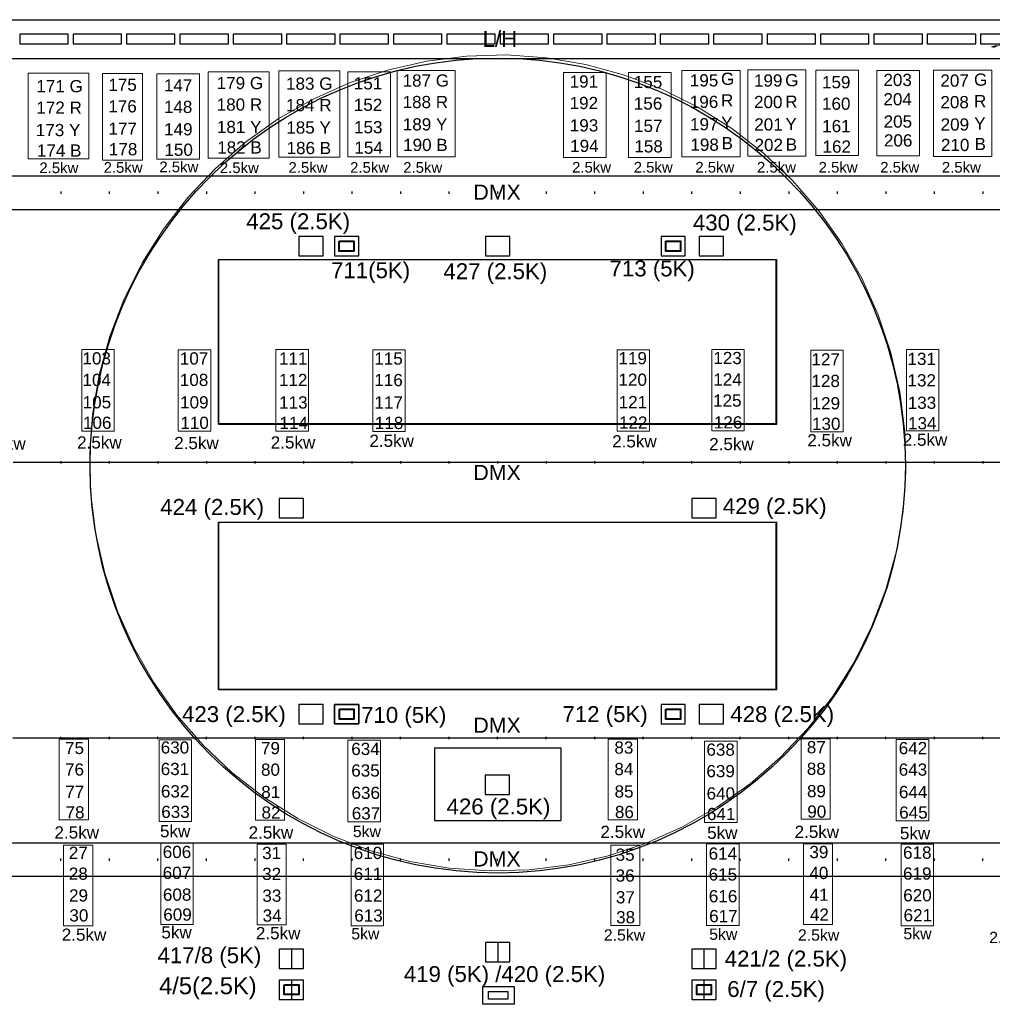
# Model space of a CAD drawing. Header units: millimetres. Extents: x -35700 to 37500, y -75689 to 43832.
# Tile 10 of 16: x -9854 to 10188, y -1509 to 18787. Entities that reach past the tile are written whole.
import ezdxf

# ---------------------------------------------------------------- set-up
doc = ezdxf.new("R2010")
doc.units = ezdxf.units.MM
doc.header["$LTSCALE"] = 250
doc.header["$PDMODE"] = 1
doc.header["$PDSIZE"] = -2
doc.linetypes.add('CENTER', pattern=[17, 15, -1, 0.00127, -0.99873])
for name, color, linetype, lineweight in [('BALCONY-1', 7, 'Continuous', 25), ('CI_SHEET', 7, 'Continuous', 25), ('CIR-N FLOOR', 7, 'Continuous', 25), ('DMX BOX', 7, 'Continuous', 25), ('None', 7, 'Continuous', 5), ('승강무대-LINE', 7, 'Continuous', 25), ('채널', 7, 'Continuous', 25)]:
    doc.layers.add(name, color=color, linetype=linetype, lineweight=lineweight)
for name, color, linetype, lineweight, true_color in [('LOWER-HORILINE', 3, 'Continuous', 25, 0x00ff00), ('NonPlot-Loci', 3, 'Continuous', 25, 0x00ff00), ('조명기구', 1, 'Continuous', 25, 0xff0000), ('회전무대-LINE', 4, 'Continuous', 25, 0x00ffff)]:
    doc.layers.add(name, color=color, linetype=linetype, lineweight=lineweight, true_color=true_color)
doc.styles.add('Arial', font='Arial')
doc.styles.add('Arial (bold)', font='Arial')

# ---------------------------------------------------------------- blocks, each defined once
blk = doc.blocks.new('A$C6D3820A8')
at = {"layer": 'CI_SHEET', "color": 7, "char_height": 252.1, "attachment_point": 1, "line_spacing_factor": 0.25, "style": 'Arial'}
for s, insert in [('27', (183, 1656)), ('28', (183, 1225)), ('29', (187, 776)), ('30', (194, 365))]:
    blk.add_mtext(s, dxfattribs=dict(at, insert=insert))
blk = doc.blocks.new('A$C76592A76')
at = {"layer": 'CI_SHEET', "color": 7, "char_height": 252.1, "attachment_point": 1, "line_spacing_factor": 0.25, "style": 'Arial'}
for s, insert in [('606', (95, 1671)), ('607', (95, 1240)), ('608', (99, 791)), ('609', (106, 380))]:
    blk.add_mtext(s, dxfattribs=dict(at, insert=insert))
blk = doc.blocks.new('A$C510B156E')
at = {"layer": 'CI_SHEET', "color": 7, "char_height": 252.1, "attachment_point": 1, "line_spacing_factor": 0.25, "style": 'Arial'}
for s, insert in [('31', (188, 1655)), ('32', (188, 1225)), ('33', (192, 776)), ('34', (198, 365))]:
    blk.add_mtext(s, dxfattribs=dict(at, insert=insert))
blk = doc.blocks.new('A$C520711E3')
at = {"layer": 'CI_SHEET', "color": 7, "char_height": 252.1, "attachment_point": 1, "line_spacing_factor": 0.25, "style": 'Arial'}
for s, insert in [('610', (93, 1650)), ('611', (93, 1219)), ('612', (97, 771)), ('613', (104, 360))]:
    blk.add_mtext(s, dxfattribs=dict(at, insert=insert))
blk = doc.blocks.new('A$C4DE35F98')
at = {"layer": 'CI_SHEET', "color": 7, "char_height": 252.1, "attachment_point": 1, "line_spacing_factor": 0.25, "style": 'Arial'}
for s, insert in [('35', (187, 1629)), ('36', (187, 1198)), ('37', (191, 750)), ('38', (197, 339))]:
    blk.add_mtext(s, dxfattribs=dict(at, insert=insert))
blk = doc.blocks.new('A$C46742D69')
at = {"layer": 'CI_SHEET', "color": 7, "char_height": 252.1, "attachment_point": 1, "line_spacing_factor": 0.25, "style": 'Arial'}
for s, insert in [('614', (106, 1650)), ('615', (106, 1219)), ('616', (110, 770)), ('617', (117, 360))]:
    blk.add_mtext(s, dxfattribs=dict(at, insert=insert))
blk = doc.blocks.new('A$C314B3251')
at = {"layer": 'CI_SHEET', "color": 7, "char_height": 252.1, "attachment_point": 1, "line_spacing_factor": 0.25, "style": 'Arial'}
for s, insert in [('39', (181, 1681)), ('40', (181, 1250)), ('41', (185, 801)), ('42', (192, 391))]:
    blk.add_mtext(s, dxfattribs=dict(at, insert=insert))
blk = doc.blocks.new('A$C24685D1A')
at = {"layer": 'CI_SHEET', "color": 7, "char_height": 252.1, "attachment_point": 1, "line_spacing_factor": 0.25, "style": 'Arial'}
for s, insert in [('618', (107, 1669)), ('619', (107, 1238)), ('620', (111, 790)), ('621', (118, 379))]:
    blk.add_mtext(s, dxfattribs=dict(at, insert=insert))
blk = doc.blocks.new('cha')
at = {"layer": 'BALCONY-1', "color": 7, "flags": 128}
blk.add_lwpolyline([(335383, 81637), (335883, 81637), (335883, 81237), (335383, 81237)], close=True, dxfattribs=at)
blk = doc.blocks.new('Soft Goods (2D)-7')
at = {"layer": 'None', "color": 12, "linetype": 'Continuous', "lineweight": 13, "true_color": 0xdd0000, "transparency": 33554687}
for points, knots in [([(-5240, 0), (-5320, 9), (-5280, 12), (-5240, 15), (-5200, 18), (-5160, 21), (-5240, 30)], [0, 0, 0, 0.333429, 0.333429, 0.666762, 0.666762, 1, 1, 1]), ([(0, 0), (-158, -80), (-257, 2), (-394, 66), (-459, 33), (-524, 0), (-589, -33), (-655, -67), (-786, 0), (-917, 67), (-983, 33), (-1048, 0), (-1113, -33), (-1179, -67), (-1245, -33), (-1310, 0), (-1375, 33), (-1441, 67), (-1507, 33), (-1572, 0), (-1637, -33), (-1703, -67), (-1769, -33), (-1834, 0), (-1899, 33), (-1965, 67), (-2031, 33), (-2096, 0), (-2161, -33), (-2227, -67), (-2293, -33), (-2358, 0), (-2423, 33), (-2489, 67), (-2554, 33), (-2620, 0), (-2686, -33), (-2751, -67), (-2817, -33), (-2882, 0), (-2948, 33), (-3013, 67), (-3078, 33), (-3144, 0), (-3210, -33), (-3275, -67), (-3340, -33), (-3406, 0), (-3472, 33), (-3537, 67), (-3602, 33), (-3668, 0), (-3734, -33), (-3799, -67), (-3864, -33), (-3930, 0), (-3996, 33), (-4061, 67), (-4126, 33), (-4192, 0), (-4258, -33), (-4323, -67), (-4388, -33), (-4454, 0), (-4519, 33), (-4585, 67), (-4716, 0), (-4846, -66), (-4983, -2), (-5082, 80), (-5240, 0)], [0, 0, 0, 0.025448, 0.050895, 0.076343, 0.076343, 0.101898, 0.101898, 0.12756, 0.153221, 0.178883, 0.178883, 0.204545, 0.204545, 0.230207, 0.230207, 0.255868, 0.255868, 0.28153, 0.28153, 0.307191, 0.307191, 0.332853, 0.332853, 0.358514, 0.358514, 0.384175, 0.384175, 0.409836, 0.409836, 0.435497, 0.435497, 0.461158, 0.461158, 0.486819, 0.486819, 0.512479, 0.512479, 0.53814, 0.53814, 0.5638, 0.5638, 0.589461, 0.589461, 0.615121, 0.615121, 0.640781, 0.640781, 0.666441, 0.666441, 0.692101, 0.692101, 0.71776, 0.71776, 0.74342, 0.74342, 0.76908, 0.76908, 0.794739, 0.794739, 0.820398, 0.820398, 0.846058, 0.846058, 0.871716, 0.871716, 0.897372, 0.923029, 0.948686, 0.974343, 1, 1, 1])]:
    blk.add_open_spline(points, degree=2, knots=knots, dxfattribs=at)
at = {"layer": 'NonPlot-Loci', "linetype": 'Continuous', "lineweight": 5}
blk.add_point((0, 0), dxfattribs=at)
blk = doc.blocks.new('Group-86')
at = {"layer": 'None', "color": 1, "linetype": 'Continuous', "lineweight": 25, "true_color": 0xff0000, "transparency": 33554687}
for p, q in [((5000, -25), (5000, 25)), ((6000, -25), (6000, 25)), ((7000, -25), (7000, 25)), ((8000, -25), (8000, 25)), ((9000, -25), (9000, 25)), ((10000, -25), (10000, 25)), ((11000, -25), (11000, 25)), ((12000, -25), (12000, 25)), ((13000, -25), (13000, 25)), ((14000, -25), (14000, 25)), ((15000, -25), (15000, 25)), ((16000, -25), (16000, 25)), ((17000, -25), (17000, 25)), ((18000, -25), (18000, 25)), ((19000, -25), (19000, 25)), ((20000, -25), (20000, 25)), ((21000, -25), (21000, 25)), ((22000, -25), (22000, 25)), ((23000, -25), (23000, 25)), ((24000, -25), (24000, 25))]:
    blk.add_line(p, q, dxfattribs=at)
blk = doc.blocks.new('Lighting Pipe (2D)')
at = {"layer": 'None', "color": 1, "linetype": 'Continuous', "lineweight": 25, "true_color": 0xff0000, "transparency": 33554687, "flags": 128}
blk.add_lwpolyline([(28000, -350), (0, -350), (0, 350), (28000, 350)], close=True, dxfattribs=at)
at = {"layer": 'None', "color": 1, "true_color": 0xff0000, "transparency": 33554687}
blk.add_blockref('Group-86', (0, 0), dxfattribs=at)
blk = doc.blocks.new('Group-87')
at = {"layer": 'None', "color": 1, "linetype": 'Continuous', "lineweight": 25, "true_color": 0xff0000, "transparency": 33554687}
for p, q in [((5000, -25), (5000, 25)), ((6000, -25), (6000, 25)), ((7000, -25), (7000, 25)), ((8000, -25), (8000, 25)), ((9000, -25), (9000, 25)), ((10000, -25), (10000, 25)), ((11000, -25), (11000, 25)), ((12000, -25), (12000, 25)), ((13000, -25), (13000, 25)), ((14000, -25), (14000, 25)), ((15000, -25), (15000, 25)), ((16000, -25), (16000, 25)), ((17000, -25), (17000, 25)), ((18000, -25), (18000, 25)), ((19000, -25), (19000, 25)), ((20000, -25), (20000, 25)), ((21000, -25), (21000, 25)), ((22000, -25), (22000, 25)), ((23000, -25), (23000, 25)), ((24000, -25), (24000, 25))]:
    blk.add_line(p, q, dxfattribs=at)
blk = doc.blocks.new('Group-88')
at = {"layer": 'None', "color": 1, "linetype": 'Continuous', "lineweight": 25, "true_color": 0xff0000, "transparency": 33554687}
for p, q in [((4012.5, 0), (4987.5, 0)), ((5012.5, 0), (5987.5, 0)), ((6012.5, 0), (6987.5, 0)), ((7012.5, 0), (7987.5, 0)), ((8012.5, 0), (8987.5, 0)), ((9012.5, 0), (9987.5, 0)), ((10012.5, 0), (10987.5, 0)), ((11012.5, 0), (11987.5, 0)), ((12012.5, 0), (12987.5, 0)), ((13012.5, 0), (13987.5, 0)), ((14012.5, 0), (14987.5, 0)), ((15012.5, 0), (15987.5, 0)), ((16012.5, 0), (16987.5, 0)), ((17012.5, 0), (17987.5, 0)), ((18012.5, 0), (18987.5, 0)), ((19012.5, 0), (19987.5, 0)), ((20012.5, 0), (20987.5, 0)), ((21012.5, 0), (21987.5, 0)), ((22012.5, 0), (22987.5, 0)), ((23012.5, 0), (23987.5, 0)), ((24012.5, 0), (24987.5, 0))]:
    blk.add_line(p, q, dxfattribs=at)
blk = doc.blocks.new('Lighting Pipe (2D)-1')
at = {"layer": 'None', "color": 1, "true_color": 0xff0000, "transparency": 33554687}
for name in ['Group-87', 'Group-88']:
    blk.add_blockref(name, (0, 0), dxfattribs=at)
blk = doc.blocks.new('Group-89')
at = {"layer": 'None', "color": 1, "linetype": 'Continuous', "lineweight": 25, "true_color": 0xff0000, "transparency": 33554687}
for p, q in [((5000, -25), (5000, 25)), ((6000, -25), (6000, 25)), ((7000, -25), (7000, 25)), ((8000, -25), (8000, 25)), ((9000, -25), (9000, 25)), ((10000, -25), (10000, 25)), ((11000, -25), (11000, 25)), ((12000, -25), (12000, 25)), ((13000, -25), (13000, 25)), ((14000, -25), (14000, 25)), ((15000, -25), (15000, 25)), ((16000, -25), (16000, 25)), ((17000, -25), (17000, 25)), ((18000, -25), (18000, 25)), ((19000, -25), (19000, 25)), ((20000, -25), (20000, 25)), ((21000, -25), (21000, 25)), ((22000, -25), (22000, 25)), ((23000, -25), (23000, 25)), ((24000, -25), (24000, 25))]:
    blk.add_line(p, q, dxfattribs=at)
blk = doc.blocks.new('Group-90')
at = {"layer": 'None', "color": 1, "linetype": 'Continuous', "lineweight": 25, "true_color": 0xff0000, "transparency": 33554687}
for p, q in [((4012.5, 0), (4987.5, 0)), ((5012.5, 0), (5987.5, 0)), ((6012.5, 0), (6987.5, 0)), ((7012.5, 0), (7987.5, 0)), ((8012.5, 0), (8987.5, 0)), ((9012.5, 0), (9987.5, 0)), ((10012.5, 0), (10987.5, 0)), ((11012.5, 0), (11987.5, 0)), ((12012.5, 0), (12987.5, 0)), ((13012.5, 0), (13987.5, 0)), ((14012.5, 0), (14987.5, 0)), ((15012.5, 0), (15987.5, 0)), ((16012.5, 0), (16987.5, 0)), ((17012.5, 0), (17987.5, 0)), ((18012.5, 0), (18987.5, 0)), ((19012.5, 0), (19987.5, 0)), ((20012.5, 0), (20987.5, 0)), ((21012.5, 0), (21987.5, 0)), ((22012.5, 0), (22987.5, 0)), ((23012.5, 0), (23987.5, 0)), ((24012.5, 0), (24987.5, 0))]:
    blk.add_line(p, q, dxfattribs=at)
blk = doc.blocks.new('Lighting Pipe (2D)-2')
at = {"layer": 'None', "color": 1, "true_color": 0xff0000, "transparency": 33554687}
for name in ['Group-89', 'Group-90']:
    blk.add_blockref(name, (0, 0), dxfattribs=at)
blk = doc.blocks.new('Group-91')
at = {"layer": 'None', "color": 1, "linetype": 'Continuous', "lineweight": 25, "true_color": 0xff0000, "transparency": 33554687}
for p, q in [((5000, -25), (5000, 25)), ((6000, -25), (6000, 25)), ((7000, -25), (7000, 25)), ((8000, -25), (8000, 25)), ((9000, -25), (9000, 25)), ((10000, -25), (10000, 25)), ((11000, -25), (11000, 25)), ((12000, -25), (12000, 25)), ((13000, -25), (13000, 25)), ((14000, -25), (14000, 25)), ((15000, -25), (15000, 25)), ((16000, -25), (16000, 25)), ((17000, -25), (17000, 25)), ((18000, -25), (18000, 25)), ((19000, -25), (19000, 25)), ((20000, -25), (20000, 25)), ((21000, -25), (21000, 25)), ((22000, -25), (22000, 25)), ((23000, -25), (23000, 25)), ((24000, -25), (24000, 25))]:
    blk.add_line(p, q, dxfattribs=at)
blk = doc.blocks.new('Lighting Pipe (2D)-3')
at = {"layer": 'None', "color": 1, "linetype": 'Continuous', "lineweight": 25, "true_color": 0xff0000, "transparency": 33554687, "flags": 128}
blk.add_lwpolyline([(28000, -350), (0, -350), (0, 350), (28000, 350)], close=True, dxfattribs=at)
at = {"layer": 'None', "color": 1, "true_color": 0xff0000, "transparency": 33554687}
blk.add_blockref('Group-91', (0, 0), dxfattribs=at)

msp = doc.modelspace()

# ---------------------------------------------------------------- linework, layer by layer
at = {"layer": 'BALCONY-1', "color": 7, "lineweight": 40, "flags": 128}
for points in [[(-3268, 14220), (-2970, 14220), (-2970, 14018), (-3268, 14018)], [(3461, 14220), (3760, 14220), (3760, 14018), (3461, 14018)], [(-3267, 4573), (-2968, 4573), (-2968, 4371), (-3267, 4371)], [(3461, 4572), (3760, 4572), (3760, 4370), (3461, 4370)], [(-4404, -1108), (-4105, -1108), (-4105, -1309), (-4404, -1309)], [(4096, -1107), (4395, -1107), (4395, -1309), (4096, -1309)]]:
    msp.add_lwpolyline(points, close=True, dxfattribs=at)
at = {"layer": 'BALCONY-1', "color": 5, "lineweight": 25, "true_color": 0x0000ff, "flags": 128}
msp.add_lwpolyline([(-193, -1244), (206, -1244), (206, -1405), (-193, -1405)], close=True, dxfattribs=at)
at = {"layer": 'CIR-N FLOOR', "color": 7, "linetype": 'Continuous'}
for p, q in [((-3604, 14318), (-4104, 14318)), ((-4104, 14318), (-4104, 13918)), ((-3604, 13918), (-3604, 14318)), ((-3368, 14318), (-3368, 13918)), ((-2868, 14318), (-3368, 14318)), ((-2868, 13918), (-2868, 14318)), ((246, 14318), (-254, 14318)), ((-254, 14318), (-254, 13918)), ((246, 13918), (246, 14318)), ((3361, 14318), (3361, 13918)), ((3861, 14318), (3361, 14318)), ((3861, 13918), (3861, 14318)), ((4646, 14318), (4146, 14318)), ((4146, 14318), (4146, 13918)), ((4646, 13918), (4646, 14318)), ((-4104, 13918), (-3604, 13918)), ((-3368, 13918), (-2868, 13918)), ((-254, 13918), (246, 13918)), ((3361, 13918), (3861, 13918)), ((4146, 13918), (4646, 13918)), ((-4504, 8918), (-4504, 8518)), ((-4004, 8918), (-4504, 8918)), ((-4004, 8518), (-4004, 8918)), ((4496, 8919), (3996, 8919)), ((3996, 8919), (3996, 8519)), ((4496, 8519), (4496, 8919)), ((-4504, 8518), (-4004, 8518)), ((3996, 8519), (4496, 8519)), ((-4104, 4670), (-4104, 4270)), ((-3604, 4670), (-4104, 4670)), ((-3604, 4270), (-3604, 4670)), ((-2868, 4670), (-3368, 4670)), ((-3368, 4670), (-3368, 4270)), ((-2868, 4270), (-2868, 4670)), ((3861, 4670), (3361, 4670)), ((3361, 4670), (3361, 4270)), ((3861, 4270), (3861, 4670)), ((4146, 4670), (4146, 4270)), ((4646, 4670), (4146, 4670)), ((4646, 4270), (4646, 4670)), ((-4104, 4270), (-3604, 4270)), ((-3368, 4270), (-2868, 4270)), ((3361, 4270), (3861, 4270)), ((4146, 4270), (4646, 4270)), ((240, 3216), (-260, 3216)), ((-260, 3216), (-260, 2816)), ((240, 2816), (240, 3216)), ((-260, 2816), (240, 2816)), ((-4004, -373), (-4504, -373)), ((-4504, -373), (-4504, -773)), ((-4254, -373), (-4254, -773)), ((-4004, -773), (-4004, -373)), ((-254, -237), (-254, -637)), ((246, -237), (-254, -237)), ((-4, -237), (-4, -637)), ((246, -637), (246, -237)), ((4496, -373), (3996, -373)), ((3996, -373), (3996, -773)), ((4246, -373), (4246, -773)), ((4496, -773), (4496, -373)), ((-4504, -773), (-4004, -773)), ((-254, -637), (246, -637)), ((3996, -773), (4496, -773)), ((-4504, -1009), (-4504, -1409)), ((-4004, -1009), (-4504, -1009)), ((-4254, -1009), (-4254, -1409)), ((-4004, -1409), (-4004, -1009)), ((3996, -1009), (3996, -1409)), ((4496, -1009), (3996, -1009)), ((4246, -1009), (4246, -1409)), ((4496, -1409), (4496, -1009)), ((-4504, -1409), (-4004, -1409)), ((3996, -1409), (4496, -1409))]:
    msp.add_line(p, q, dxfattribs=at)
at = {"layer": 'DMX BOX', "color": 5, "linetype": 'CENTER', "true_color": 0x0000ff, "flags": 128}
msp.add_lwpolyline([(-312, -1139), (336, -1139), (336, -1509), (-312, -1509)], close=True, dxfattribs=at)
at = {"layer": 'LOWER-HORILINE', "color": 7}
for p, q in [((-11004, 18787), (11124, 18787)), ((-11121, 17987), (11114, 17987))]:
    msp.add_line(p, q, dxfattribs=at)
at = {"layer": 'LOWER-HORILINE'}
for p, q in [((-11004, 18787), (11124, 18787)), ((-11121, 17987), (11114, 17987))]:
    msp.add_line(p, q, dxfattribs=at)
at = {"layer": 'None', "color": 7, "linetype": 'Continuous', "lineweight": 13, "transparency": 33554687, "flags": 128}
for points in [[(-9682, 17684), (-8428, 17684), (-8428, 15921), (-9682, 15921)], [(-8151, 17681), (-7321, 17681), (-7321, 15891), (-8151, 15891)], [(-7028, 17671), (-6148, 17671), (-6148, 15914), (-7028, 15914)], [(-5968, 17711), (-4714, 17711), (-4714, 15931), (-5968, 15931)], [(-4514, 17734), (-3260, 17734), (-3260, 15954), (-4514, 15954)], [(-3095, 17714), (-2215, 17714), (-2215, 15957), (-3095, 15957)], [(-2079, 17741), (-879, 17741), (-879, 15961), (-2079, 15961)], [(1349, 17701), (2229, 17701), (2229, 15944), (1349, 15944)], [(2689, 17701), (3569, 17701), (3569, 15944), (2689, 15944)], [(3793, 17741), (4993, 17741), (4993, 15961), (3793, 15961)], [(5147, 17751), (6347, 17751), (6347, 15971), (5147, 15971)], [(6553, 17746), (7433, 17746), (7433, 15989), (6553, 15989)], [(7809, 17738), (8689, 17738), (8689, 15981), (7809, 15981)], [(8979, 17747), (10179, 17747), (10179, 15967), (8979, 15967)], [(-8575, 11987), (-7905, 11987), (-7905, 10307), (-8575, 10307)], [(-6587, 11985), (-5917, 11985), (-5917, 10305), (-6587, 10305)], [(-4574, 11988), (-3904, 11988), (-3904, 10308), (-4574, 10308)], [(-2580, 11981), (-1910, 11981), (-1910, 10301), (-2580, 10301)], [(2455, 11982), (3125, 11982), (3125, 10302), (2455, 10302)], [(4407, 11991), (5077, 11991), (5077, 10311), (4407, 10311)], [(8419, 11992), (9089, 11992), (9089, 10312), (8419, 10312)], [(6447, 11972), (7117, 11972), (7117, 10292), (6447, 10292)], [(-9039, 3955), (-8439, 3955), (-8439, 2295), (-9039, 2295)], [(-6983, 3941), (-6313, 3941), (-6313, 2261), (-6983, 2261)], [(-4994, 3947), (-4394, 3947), (-4394, 2287), (-4994, 2287)], [(-3090, 3934), (-2420, 3934), (-2420, 2254), (-3090, 2254)], [(2274, 3953), (2874, 3953), (2874, 2293), (2274, 2293)], [(4259, 3917), (4929, 3917), (4929, 2237), (4259, 2237)], [(6249, 3965), (6849, 3965), (6849, 2305), (6249, 2305)], [(8210, 3950), (8880, 3950), (8880, 2270), (8210, 2270)], [(-8950, 1771), (-8350, 1771), (-8350, 111), (-8950, 111)], [(-6947, 1815), (-6277, 1815), (-6277, 135), (-6947, 135)], [(-4961, 1791), (-4361, 1791), (-4361, 131), (-4961, 131)], [(-3026, 1791), (-2356, 1791), (-2356, 111), (-3026, 111)], [(2327, 1773), (2927, 1773), (2927, 113), (2327, 113)], [(4299, 1796), (4969, 1796), (4969, 116), (4299, 116)], [(6297, 1799), (6897, 1799), (6897, 139), (6297, 139)], [(8309, 1790), (8979, 1790), (8979, 110), (8309, 110)]]:
    msp.add_lwpolyline(points, close=True, dxfattribs=at)
at = {"layer": 'None', "color": 1, "linetype": 'Continuous', "lineweight": 18, "true_color": 0xff0000, "transparency": 33554687}
for points in [[(8350, 8650, 1100), (8212, 7836, 1100), (7994, 7040, 1100), (7700, 6269, 1100), (7331, 5530, 1100), (6892, 4832, 1100), (6386, 4179, 1100), (5819, 3579, 1100), (5196, 3038, 1100), (4523, 2560, 1100), (3806, 2151, 1100), (3053, 1814, 1100), (2270, 1553, 1100), (1465, 1369, 1100), (646, 1265, 1100), (-179, 1242, 1100), (-1002, 1300, 1100), (-1816, 1438, 1100), (-2612, 1656, 1100), (-3383, 1950, 1100), (-4122, 2319, 1100), (-4821, 2758, 1100), (-5473, 3264, 1100), (-6073, 3831, 1100), (-6614, 4454, 1100), (-7092, 5127, 1100), (-7501, 5844, 1100), (-7838, 6597, 1100), (-8100, 7380, 1100), (-8283, 8185, 1100), (-8387, 9004, 1100), (-8410, 9829, 1100), (-8352, 10652, 1100), (-8214, 11466, 1100), (-7996, 12262, 1100), (-7702, 13033, 1100), (-7333, 13772, 1100), (-6894, 14471, 1100), (-6389, 15123, 1100), (-5822, 15723, 1100), (-5198, 16264, 1100), (-4525, 16742, 1100), (-3808, 17151, 1100), (-3055, 17488, 1100), (-2272, 17750, 1100), (-1467, 17933, 1100), (-649, 18037, 1100), (177, 18060, 1100), (1000, 18002, 1100), (1814, 17864, 1100), (2610, 17646, 1100), (3381, 17352, 1100), (4120, 16983, 1100), (4818, 16544, 1100), (5471, 16039, 1100), (6071, 15472, 1100), (6612, 14848, 1100), (7089, 14175, 1100), (7499, 13458, 1100), (7836, 12705, 1100), (8097, 11922, 1100), (8281, 11117, 1100), (8385, 10298, 1100), (8408, 9473, 1100), (8350, 8650, 1100)], [(8350, 8650, 0), (8212, 7836, 0), (7994, 7040, 0), (7700, 6269, 0), (7331, 5530, 0), (6892, 4832, 0), (6386, 4179, 0), (5819, 3579, 0), (5196, 3038, 0), (4523, 2560, 0), (3806, 2151, 0), (3053, 1814, 0), (2270, 1553, 0), (1465, 1369, 0), (646, 1265, 0), (-179, 1242, 0), (-1002, 1300, 0), (-1816, 1438, 0), (-2612, 1656, 0), (-3383, 1950, 0), (-4122, 2319, 0), (-4821, 2758, 0), (-5473, 3264, 0), (-6073, 3831, 0), (-6614, 4454, 0), (-7092, 5127, 0), (-7501, 5844, 0), (-7838, 6597, 0), (-8100, 7380, 0), (-8283, 8185, 0), (-8387, 9004, 0), (-8410, 9829, 0), (-8352, 10652, 0), (-8214, 11466, 0), (-7996, 12262, 0), (-7702, 13033, 0), (-7333, 13772, 0), (-6894, 14471, 0), (-6389, 15123, 0), (-5822, 15723, 0), (-5198, 16264, 0), (-4525, 16742, 0), (-3808, 17151, 0), (-3055, 17488, 0), (-2272, 17750, 0), (-1467, 17933, 0), (-649, 18037, 0), (177, 18060, 0), (1000, 18002, 0), (1814, 17864, 0), (2610, 17646, 0), (3381, 17352, 0), (4120, 16983, 0), (4818, 16544, 0), (5471, 16039, 0), (6071, 15472, 0), (6612, 14848, 0), (7089, 14175, 0), (7499, 13458, 0), (7836, 12705, 0), (8097, 11922, 0), (8281, 11117, 0), (8385, 10298, 0), (8408, 9473, 0), (8350, 8650, 0)], [(-2272, 17750, 0), (-2272, 17750, 1100), (-1467, 17933, 1100), (-1467, 17933, 0), (-2272, 17750, 0)], [(-1467, 17933, 0), (-1467, 17933, 1100), (-649, 18037, 1100), (-649, 18037, 0), (-1467, 17933, 0)], [(-649, 18037, 0), (-649, 18037, 1100), (177, 18060, 1100), (177, 18060, 0), (-649, 18037, 0)], [(177, 18060, 0), (177, 18060, 1100), (1000, 18002, 1100), (1000, 18002, 0), (177, 18060, 0)], [(1000, 18002, 0), (1000, 18002, 1100), (1814, 17864, 1100), (1814, 17864, 0), (1000, 18002, 0)], [(1814, 17864, 0), (1814, 17864, 1100), (2610, 17646, 1100), (2610, 17646, 0), (1814, 17864, 0)], [(-3055, 17488, 0), (-3055, 17488, 1100), (-2272, 17750, 1100), (-2272, 17750, 0), (-3055, 17488, 0)], [(-3808, 17151, 0), (-3808, 17151, 1100), (-3055, 17488, 1100), (-3055, 17488, 0), (-3808, 17151, 0)], [(2610, 17646, 0), (2610, 17646, 1100), (3381, 17352, 1100), (3381, 17352, 0), (2610, 17646, 0)], [(3381, 17352, 0), (3381, 17352, 1100), (4120, 16983, 1100), (4120, 16983, 0), (3381, 17352, 0)], [(-4525, 16742, 0), (-4525, 16742, 1100), (-3808, 17151, 1100), (-3808, 17151, 0), (-4525, 16742, 0)], [(4120, 16983, 0), (4120, 16983, 1100), (4818, 16544, 1100), (4818, 16544, 0), (4120, 16983, 0)], [(-5198, 16264, 0), (-5198, 16264, 1100), (-4525, 16742, 1100), (-4525, 16742, 0), (-5198, 16264, 0)], [(4818, 16544, 0), (4818, 16544, 1100), (5471, 16039, 1100), (5471, 16039, 0), (4818, 16544, 0)], [(-5822, 15723, 0), (-5822, 15723, 1100), (-5198, 16264, 1100), (-5198, 16264, 0), (-5822, 15723, 0)], [(5471, 16039, 0), (5471, 16039, 1100), (6071, 15472, 1100), (6071, 15472, 0), (5471, 16039, 0)], [(-6389, 15123, 0), (-6389, 15123, 1100), (-5822, 15723, 1100), (-5822, 15723, 0), (-6389, 15123, 0)], [(6071, 15472, 0), (6071, 15472, 1100), (6612, 14848, 1100), (6612, 14848, 0), (6071, 15472, 0)], [(-6894, 14471, 0), (-6894, 14471, 1100), (-6389, 15123, 1100), (-6389, 15123, 0), (-6894, 14471, 0)], [(6612, 14848, 0), (6612, 14848, 1100), (7089, 14175, 1100), (7089, 14175, 0), (6612, 14848, 0)], [(-7333, 13772, 0), (-7333, 13772, 1100), (-6894, 14471, 1100), (-6894, 14471, 0), (-7333, 13772, 0)], [(7089, 14175, 0), (7089, 14175, 1100), (7499, 13458, 1100), (7499, 13458, 0), (7089, 14175, 0)], [(-5750, 13840, 1100), (5730, 13840, 1100), (5730, 10460, 1100), (-5750, 10460, 1100), (-5750, 13840, 1100)], [(-5750, 13840, 0), (5730, 13840, 0), (5730, 10460, 0), (-5750, 10460, 0), (-5750, 13840, 0)], [(-5750, 10460, 0), (-5750, 10460, 1100), (-5750, 13840, 1100), (-5750, 13840, 0), (-5750, 10460, 0)], [(-5750, 13840, 0), (-5750, 13840, 1100), (5730, 13840, 1100), (5730, 13840, 0), (-5750, 13840, 0)], [(5730, 13840, 0), (5730, 13840, 1100), (5730, 10460, 1100), (5730, 10460, 0), (5730, 13840, 0)], [(-7702, 13033, 0), (-7702, 13033, 1100), (-7333, 13772, 1100), (-7333, 13772, 0), (-7702, 13033, 0)], [(7499, 13458, 0), (7499, 13458, 1100), (7836, 12705, 1100), (7836, 12705, 0), (7499, 13458, 0)], [(-7996, 12262, 0), (-7996, 12262, 1100), (-7702, 13033, 1100), (-7702, 13033, 0), (-7996, 12262, 0)], [(7836, 12705, 0), (7836, 12705, 1100), (8097, 11922, 1100), (8097, 11922, 0), (7836, 12705, 0)], [(-8214, 11466, 0), (-8214, 11466, 1100), (-7996, 12262, 1100), (-7996, 12262, 0), (-8214, 11466, 0)], [(8097, 11922, 0), (8097, 11922, 1100), (8281, 11117, 1100), (8281, 11117, 0), (8097, 11922, 0)], [(-8352, 10652, 0), (-8352, 10652, 1100), (-8214, 11466, 1100), (-8214, 11466, 0), (-8352, 10652, 0)], [(8281, 11117, 0), (8281, 11117, 1100), (8385, 10298, 1100), (8385, 10298, 0), (8281, 11117, 0)], [(-8410, 9829, 0), (-8410, 9829, 1100), (-8352, 10652, 1100), (-8352, 10652, 0), (-8410, 9829, 0)], [(5730, 10460, 0), (5730, 10460, 1100), (-5750, 10460, 1100), (-5750, 10460, 0), (5730, 10460, 0)], [(8385, 10298, 0), (8385, 10298, 1100), (8408, 9473, 1100), (8408, 9473, 0), (8385, 10298, 0)], [(-8387, 9004, 0), (-8387, 9004, 1100), (-8410, 9829, 1100), (-8410, 9829, 0), (-8387, 9004, 0)], [(8408, 9473, 0), (8408, 9473, 1100), (8350, 8650, 1100), (8350, 8650, 0), (8408, 9473, 0)], [(-8283, 8185, 0), (-8283, 8185, 1100), (-8387, 9004, 1100), (-8387, 9004, 0), (-8283, 8185, 0)], [(8350, 8650, 0), (8350, 8650, 1100), (8212, 7836, 1100), (8212, 7836, 0), (8350, 8650, 0)], [(-5750, 8420, 1100), (5730, 8420, 1100), (5730, 4990, 1100), (-5750, 4990, 1100), (-5750, 8420, 1100)], [(-5750, 8420, 0), (5730, 8420, 0), (5730, 4990, 0), (-5750, 4990, 0), (-5750, 8420, 0)], [(-5750, 4990, 0), (-5750, 4990, 1100), (-5750, 8420, 1100), (-5750, 8420, 0), (-5750, 4990, 0)], [(-5750, 8420, 0), (-5750, 8420, 1100), (5730, 8420, 1100), (5730, 8420, 0), (-5750, 8420, 0)], [(5730, 8420, 0), (5730, 8420, 1100), (5730, 4990, 1100), (5730, 4990, 0), (5730, 8420, 0)], [(-8100, 7380, 0), (-8100, 7380, 1100), (-8283, 8185, 1100), (-8283, 8185, 0), (-8100, 7380, 0)], [(8212, 7836, 0), (8212, 7836, 1100), (7994, 7040, 1100), (7994, 7040, 0), (8212, 7836, 0)], [(-7838, 6597, 0), (-7838, 6597, 1100), (-8100, 7380, 1100), (-8100, 7380, 0), (-7838, 6597, 0)], [(7994, 7040, 0), (7994, 7040, 1100), (7700, 6269, 1100), (7700, 6269, 0), (7994, 7040, 0)], [(-7501, 5844, 0), (-7501, 5844, 1100), (-7838, 6597, 1100), (-7838, 6597, 0), (-7501, 5844, 0)], [(7700, 6269, 0), (7700, 6269, 1100), (7331, 5530, 1100), (7331, 5530, 0), (7700, 6269, 0)], [(-7092, 5127, 0), (-7092, 5127, 1100), (-7501, 5844, 1100), (-7501, 5844, 0), (-7092, 5127, 0)], [(7331, 5530, 0), (7331, 5530, 1100), (6892, 4832, 1100), (6892, 4832, 0), (7331, 5530, 0)], [(-6614, 4454, 0), (-6614, 4454, 1100), (-7092, 5127, 1100), (-7092, 5127, 0), (-6614, 4454, 0)], [(5730, 4990, 0), (5730, 4990, 1100), (-5750, 4990, 1100), (-5750, 4990, 0), (5730, 4990, 0)], [(6892, 4832, 0), (6892, 4832, 1100), (6386, 4179, 1100), (6386, 4179, 0), (6892, 4832, 0)], [(-6073, 3831, 0), (-6073, 3831, 1100), (-6614, 4454, 1100), (-6614, 4454, 0), (-6073, 3831, 0)], [(6386, 4179, 0), (6386, 4179, 1100), (5819, 3579, 1100), (5819, 3579, 0), (6386, 4179, 0)], [(-5473, 3264, 0), (-5473, 3264, 1100), (-6073, 3831, 1100), (-6073, 3831, 0), (-5473, 3264, 0)], [(5819, 3579, 0), (5819, 3579, 1100), (5196, 3038, 1100), (5196, 3038, 0), (5819, 3579, 0)], [(-4821, 2758, 0), (-4821, 2758, 1100), (-5473, 3264, 1100), (-5473, 3264, 0), (-4821, 2758, 0)], [(5196, 3038, 0), (5196, 3038, 1100), (4523, 2560, 1100), (4523, 2560, 0), (5196, 3038, 0)], [(-4122, 2319, 0), (-4122, 2319, 1100), (-4821, 2758, 1100), (-4821, 2758, 0), (-4122, 2319, 0)], [(4523, 2560, 0), (4523, 2560, 1100), (3806, 2151, 1100), (3806, 2151, 0), (4523, 2560, 0)], [(-3383, 1950, 0), (-3383, 1950, 1100), (-4122, 2319, 1100), (-4122, 2319, 0), (-3383, 1950, 0)], [(3806, 2151, 0), (3806, 2151, 1100), (3053, 1814, 1100), (3053, 1814, 0), (3806, 2151, 0)], [(-2612, 1656, 0), (-2612, 1656, 1100), (-3383, 1950, 1100), (-3383, 1950, 0), (-2612, 1656, 0)], [(-1816, 1438, 0), (-1816, 1438, 1100), (-2612, 1656, 1100), (-2612, 1656, 0), (-1816, 1438, 0)], [(3053, 1814, 0), (3053, 1814, 1100), (2270, 1553, 1100), (2270, 1553, 0), (3053, 1814, 0)], [(-1002, 1300, 0), (-1002, 1300, 1100), (-1816, 1438, 1100), (-1816, 1438, 0), (-1002, 1300, 0)], [(2270, 1553, 0), (2270, 1553, 1100), (1465, 1369, 1100), (1465, 1369, 0), (2270, 1553, 0)], [(-179, 1242, 0), (-179, 1242, 1100), (-1002, 1300, 1100), (-1002, 1300, 0), (-179, 1242, 0)], [(646, 1265, 0), (646, 1265, 1100), (-179, 1242, 1100), (-179, 1242, 0), (646, 1265, 0)], [(1465, 1369, 0), (1465, 1369, 1100), (646, 1265, 1100), (646, 1265, 0), (1465, 1369, 0)]]:
    msp.add_polyline3d(points, dxfattribs=at)
at = {"layer": '승강무대-LINE', "color": 6, "linetype": 'Continuous', "true_color": 0xff00ff}
for p, q in [((-5754, 13847), (5746, 13847)), ((-5754, 10447), (-5754, 13847)), ((5746, 10447), (5746, 13847)), ((-5754, 10447), (5746, 10447)), ((-5754, 4977), (-5754, 8427)), ((-5754, 8427), (5746, 8427)), ((5746, 4977), (5746, 8427)), ((-5754, 4979), (5746, 4979)), ((-1304, 3777), (1296, 3777)), ((-1304, 3777), (-1304, 2277)), ((1296, 3777), (1296, 2277)), ((-1304, 2277), (1296, 2277))]:
    msp.add_line(p, q, dxfattribs=at)
at = {"layer": '조명기구', "linetype": 'Continuous'}
for p, q in [((-8854, 18487), (-9854, 18487)), ((-9854, 18487), (-9854, 18287)), ((-8854, 18287), (-8854, 18487)), ((-7754, 18487), (-8754, 18487)), ((-8754, 18487), (-8754, 18287)), ((-7754, 18287), (-7754, 18487)), ((-6654, 18487), (-7654, 18487)), ((-7654, 18487), (-7654, 18287)), ((-6654, 18287), (-6654, 18487)), ((-5554, 18487), (-6554, 18487)), ((-6554, 18487), (-6554, 18287)), ((-5554, 18287), (-5554, 18487)), ((-4454, 18487), (-5454, 18487)), ((-5454, 18487), (-5454, 18287)), ((-4454, 18287), (-4454, 18487)), ((-3354, 18487), (-4354, 18487)), ((-4354, 18487), (-4354, 18287)), ((-3354, 18287), (-3354, 18487)), ((-2254, 18487), (-3254, 18487)), ((-3254, 18487), (-3254, 18287)), ((-2254, 18287), (-2254, 18487)), ((-1154, 18487), (-2154, 18487)), ((-2154, 18487), (-2154, 18287)), ((-1154, 18287), (-1154, 18487)), ((-54, 18487), (-1054, 18487)), ((-1054, 18487), (-1054, 18287)), ((-54, 18287), (-54, 18487)), ((1046, 18487), (46, 18487)), ((46, 18487), (46, 18287)), ((1046, 18287), (1046, 18487)), ((2146, 18487), (1146, 18487)), ((1146, 18487), (1146, 18287)), ((2146, 18287), (2146, 18487)), ((3246, 18487), (2246, 18487)), ((2246, 18487), (2246, 18287)), ((3246, 18287), (3246, 18487)), ((4346, 18487), (3346, 18487)), ((3346, 18487), (3346, 18287)), ((4346, 18287), (4346, 18487)), ((5446, 18487), (4446, 18487)), ((4446, 18487), (4446, 18287)), ((5446, 18287), (5446, 18487)), ((6546, 18487), (5546, 18487)), ((5546, 18487), (5546, 18287)), ((6546, 18287), (6546, 18487)), ((7646, 18487), (6646, 18487)), ((6646, 18487), (6646, 18287)), ((7646, 18287), (7646, 18487)), ((8746, 18487), (7746, 18487)), ((7746, 18487), (7746, 18287)), ((8746, 18287), (8746, 18487)), ((9846, 18487), (8846, 18487)), ((8846, 18487), (8846, 18287)), ((9846, 18287), (9846, 18487)), ((9946, 18487), (9946, 18287)), ((10946, 18487), (9946, 18487)), ((-9854, 18287), (-8854, 18287)), ((-8754, 18287), (-7754, 18287)), ((-7654, 18287), (-6654, 18287)), ((-6554, 18287), (-5554, 18287)), ((-5454, 18287), (-4454, 18287)), ((-4354, 18287), (-3354, 18287)), ((-3254, 18287), (-2254, 18287)), ((-2154, 18287), (-1154, 18287)), ((-1054, 18287), (-54, 18287)), ((46, 18287), (1046, 18287)), ((1146, 18287), (2146, 18287)), ((2246, 18287), (3246, 18287)), ((3346, 18287), (4346, 18287)), ((4446, 18287), (5446, 18287)), ((5546, 18287), (6546, 18287)), ((6646, 18287), (7646, 18287)), ((7746, 18287), (8746, 18287)), ((8846, 18287), (9846, 18287)), ((9946, 18287), (10946, 18287))]:
    msp.add_line(p, q, dxfattribs=at)
at = {"layer": '회전무대-LINE', "color": 4, "true_color": 0x00ffff}
msp.add_circle((-4, 9597), 8400, dxfattribs=at)

# ---------------------------------------------------------------- block references
at = {"layer": 'BALCONY-1', "color": 7}
msp.add_blockref('cha', (-338751, -76967), dxfattribs=at)
at = {"layer": 'None', "color": 12, "true_color": 0xdd0000, "transparency": 33554687}
msp.add_blockref('Soft Goods (2D)-7', (15472, 18222), dxfattribs=at)
at = {"layer": 'None', "color": 1, "true_color": 0xff0000, "transparency": 33554687}
for name, p in [('Lighting Pipe (2D)-3', (-14001, 15221, 9000)), ('Lighting Pipe (2D)-2', (-14001, 9664, 9000)), ('Lighting Pipe (2D)-1', (-14005, 3981, 9000)), ('Lighting Pipe (2D)', (-14005, 1472, 9000))]:
    msp.add_blockref(name, p, dxfattribs=at)
at = {"layer": '채널', "color": 7}
for name, p in [('A$C6D3820A8', (-9025, 85)), ('A$C76592A76', (-7002, 87)), ('A$C510B156E', (-5046, 81)), ('A$C520711E3', (-3064, 87)), ('A$C4DE35F98', (2239, 73)), ('A$C46742D69', (4236, 75)), ('A$C314B3251', (6237, 75)), ('A$C24685D1A', (8241, 75))]:
    msp.add_blockref(name, p, dxfattribs=at)

# ---------------------------------------------------------------- texts
at = {"layer": 'CI_SHEET', "color": 3, "true_color": 0x00ff00, "attachment_point": 1, "line_spacing_factor": 0.25, "style": 'Arial'}
for s, insert, char_height in [('187 G', (-1964, 17659), 251.7), ('195', (3955, 17663), 251.7), ('G', (4597, 17695), 252), ('199', (5277, 17659), 251.7), ('G', (5920, 17666), 252), ('207', (9118, 17658), 251.7), ('G', (9810, 17678), 252), ('171 G', (-9511, 17543), 251.7), ('179 G', (-5795, 17607), 251.7)]:
    msp.add_mtext(s, dxfattribs=dict(at, insert=insert, char_height=char_height))
at = {"layer": 'CI_SHEET', "color": 7, "attachment_point": 1, "line_spacing_factor": 0.25, "style": 'Arial'}
for s, insert, char_height in [('203', (7944, 17671), 251.7), ('175', (-8028, 17571), 251.7), ('147', (-6883, 17559), 251.7), ('183 G', (-4366, 17595), 251.7), ('151', (-2969, 17602), 251.7), ('191', (1478, 17639), 251.7), ('155', (2801, 17629), 251.7), ('159', (6678, 17624), 251.7), ('204', (7944, 17274), 251.7), ('176', (-8028, 17128), 251.7), ('148', (-6883, 17116), 251.7), ('152', (-2969, 17159), 251.7), ('192', (1478, 17196), 251.7), ('156', (2801, 17186), 251.7), ('160', (6678, 17181), 251.7), ('177', (-8024, 16667), 251.7), ('149', (-6879, 16654), 251.7), ('153', (-2965, 16697), 251.7), ('193', (1482, 16735), 251.7), ('157', (2805, 16725), 251.7), ('161', (6682, 16720), 251.7), ('205', (7948, 16813), 251.7), ('178', (-8017, 16244), 251.7), ('154', (-2958, 16275), 251.7), ('194', (1489, 16312), 251.7), ('158', (2812, 16302), 251.7), ('162', (6689, 16297), 251.7), ('206', (7954, 16425), 251.7), ('150', (-6872, 16232), 251.7), ('2.5kw', (-9448, 15844), 220.3), ('2.5kw', (-8125, 15851), 220.3), ('2.5kw', (-6976, 15863), 220.3), ('2.5kw', (-5730, 15846), 220.3), ('2.5kw', (-4315, 15851), 220.3), ('2.5kw', (-3045, 15851), 220.3), ('2.5kw', (-1951, 15851), 220.3), ('2.5kw', (1528, 15855), 220.3), ('2.5kw', (2798, 15855), 220.3), ('2.5kw', (4068, 15855), 220.3), ('2.5kw', (5338, 15855), 220.3), ('2.5kw', (6608, 15855), 220.3), ('2.5kw', (7878, 15855), 220.3), ('2.5kw', (9148, 15855), 220.3), ('103', (-8560, 11932), 251.7), ('107', (-6554, 11931), 251.7), ('111', (-4512, 11929), 251.7), ('115', (-2547, 11928), 251.7), ('119', (2484, 11935), 251.7), ('123', (4439, 11939), 251.7), ('127', (6461, 11911), 251.7), ('131', (8440, 11922), 251.7), ('104', (-8560, 11488), 251.7), ('108', (-6554, 11488), 251.7), ('112', (-4512, 11486), 251.7), ('116', (-2547, 11485), 251.7), ('120', (2484, 11492), 251.7), ('124', (4439, 11496), 251.7), ('128', (6461, 11467), 251.7), ('132', (8440, 11479), 251.7), ('105', (-8556, 11027), 251.7), ('109', (-6549, 11026), 251.7), ('113', (-4508, 11024), 251.7), ('117', (-2543, 11024), 251.7), ('121', (2488, 11031), 251.7), ('125', (4434, 11063), 251.7), ('129', (6465, 11006), 251.7), ('133', (8445, 11017), 251.7), ('106', (-8550, 10605), 251.7), ('110', (-6543, 10604), 251.7), ('114', (-4501, 10602), 251.7), ('118', (-2536, 10601), 251.7), ('122', (2494, 10608), 251.7), ('126', (4450, 10612), 251.7), ('130', (6472, 10584), 251.7), ('134', (8451, 10595), 251.7), ('2.5kw', (-10648, 10176), 251.7), ('2.5kw', (-8671, 10199), 251.7), ('2.5kw', (-6671, 10187), 251.7), ('2.5kw', (-4682, 10199), 251.7), ('2.5kw', (-2648, 10233), 251.7), ('2.5kw', (2354, 10222), 251.7), ('2.5kw', (4354, 10165), 251.7), ('2.5kw', (6376, 10244), 251.7), ('2.5kw', (8343, 10255), 251.7)]:
    msp.add_mtext(s, dxfattribs=dict(at, insert=insert, char_height=char_height))
at = {"layer": 'CI_SHEET', "color": 1, "true_color": 0xff0000, "attachment_point": 1, "line_spacing_factor": 0.25, "style": 'Arial'}
for s, insert, char_height in [('172 R', (-9511, 17100), 251.7), ('180 R', (-5795, 17164), 251.7), ('184 R', (-4366, 17152), 251.7), ('188 R', (-1964, 17216), 251.7), ('196', (3955, 17219), 251.7), ('R', (4597, 17251), 252), ('200', (5277, 17216), 251.7), ('R', (5920, 17223), 252), ('208', (9118, 17214), 251.7), ('R', (9810, 17235), 252)]:
    msp.add_mtext(s, dxfattribs=dict(at, insert=insert, char_height=char_height))
at = {"layer": 'CI_SHEET', "color": 40, "true_color": 0xffbf00, "attachment_point": 1, "line_spacing_factor": 0.25, "style": 'Arial'}
for s, insert, char_height in [('181 Y', (-5791, 16702), 251.7), ('185 Y', (-4361, 16690), 251.7), ('189 Y', (-1960, 16755), 251.7), ('197', (3959, 16758), 251.7), ('Y', (4601, 16790), 252), ('201', (5282, 16754), 251.7), ('Y', (5924, 16762), 252), ('209', (9123, 16753), 251.7), ('Y', (9814, 16774), 252), (' 173 Y', (-9619, 16638), 251.7)]:
    msp.add_mtext(s, dxfattribs=dict(at, insert=insert, char_height=char_height))
at = {"layer": 'CI_SHEET', "color": 4, "true_color": 0x00ffff, "attachment_point": 1, "line_spacing_factor": 0.25, "style": 'Arial'}
for s, insert, char_height in [('182 B', (-5784, 16280), 251.7), ('186 B', (-4355, 16268), 251.7), ('190 B', (-1953, 16332), 251.7), ('198', (3966, 16336), 251.7), ('B', (4608, 16368), 252), ('202', (5288, 16332), 251.7), ('B', (5931, 16339), 252), ('210', (9129, 16331), 251.7), ('B', (9821, 16351), 252), ('174 B', (-9500, 16216), 251.7)]:
    msp.add_mtext(s, dxfattribs=dict(at, insert=insert, char_height=char_height))
at = {"layer": 'CIR-N FLOOR', "color": 7, "attachment_point": 1, "line_spacing_factor": 0.25, "style": 'Arial'}
for s, insert, char_height in [('425 (2.5K)', (-5185, 14796), 328), ('430 (2.5K)', (4018, 14769), 328), ('711(5K)', (-3438, 13787), 328), ('427 (2.5K)', (-1123, 13766), 328), ('713 (5K)', (2300, 13823), 328), ('424 (2.5K)', (-6958, 8907), 328), ('429 (2.5K)', (4634, 8924), 328), ('423 (2.5K)', (-6509, 4637), 328), ('712 (5K)', (1330, 4637), 328), ('428 (2.5K)', (4789, 4637), 328), ('710 (5K)', (-2819, 4620), 328), ('426 (2.5K)', (-1058, 2733), 328), ('417/8 (5K)', (-7014, -334), 328), ('421/2 (2.5K)', (4674, -403), 327.98), ('419 (5K) /420 (2.5K)', (-1939, -721), 327.98), ('6/7 (2.5K)', (4726, -1030), 328)]:
    msp.add_mtext(s, dxfattribs=dict(at, insert=insert, char_height=char_height))
at = {"layer": 'CIR-N FLOOR', "color": 7, "insert": (-6982, -951), "char_height": 350, "width": 2247, "attachment_point": 1, "line_spacing_factor": 1.004016, "style": 'Arial'}
msp.add_mtext('4/5(2.5K)', dxfattribs=at)
at = {"layer": 'LOWER-HORILINE', "insert": (-315, 18555), "char_height": 328, "attachment_point": 1, "line_spacing_factor": 0.25, "style": 'Arial'}
msp.add_mtext('L/H', dxfattribs=at)
at = {"layer": 'None', "color": 5, "true_color": 0x0000ff, "transparency": 33554687, "char_height": 314.7, "attachment_point": 1, "line_spacing_factor": 0.962448, "style": 'Arial (bold)'}
for insert in [(-505, 15389), (-505, 9611), (-505, 4402), (-509, 1646)]:
    msp.add_mtext('DMX', dxfattribs=dict(at, insert=insert))
at = {"layer": '채널', "color": 7, "attachment_point": 1, "line_spacing_factor": 0.25, "style": 'Arial'}
for s, insert, char_height in [('75', (-8920, 3901), 251.7), ('630', (-6948, 3911), 251.7), ('79', (-4882, 3898), 251.7), ('634', (-3022, 3881), 251.7), ('83', (2400, 3909), 251.7), ('638', (4296, 3867), 251.7), ('87', (6365, 3916), 251.7), ('642', (8259, 3898), 251.7), ('76', (-8920, 3458), 251.7), ('631', (-6948, 3468), 251.7), ('80', (-4882, 3454), 251.7), ('84', (2400, 3466), 251.7), ('88', (6365, 3472), 251.7), ('643', (8259, 3455), 251.7), ('635', (-3022, 3437), 251.7), ('639', (4296, 3424), 251.7), ('77', (-8916, 2996), 251.7), ('632', (-6944, 3007), 251.7), ('81', (-4877, 2993), 251.7), ('636', (-3017, 2976), 251.7), ('85', (2404, 3004), 251.7), ('640', (4300, 2963), 251.7), ('89', (6369, 3011), 251.7), ('644', (8263, 2993), 251.7), ('78', (-8909, 2574), 251.7), ('633', (-6937, 2584), 251.7), ('82', (-4871, 2571), 251.7), ('637', (-3011, 2554), 251.7), ('86', (2411, 2582), 251.7), ('641', (4307, 2540), 251.7), ('90', (6375, 2589), 251.7), ('645', (8269, 2571), 251.7), ('2.5kw', (-9137, 2160), 251.7), ('5kw', (-6963, 2186), 251.7), ('2.5kw', (-5137, 2160), 251.7), ('5kw', (-2989, 2171), 233.4), ('2.5kw', (2113, 2172), 251.7), ('5kw', (4312, 2153), 251.7), ('2.5kw', (6113, 2172), 251.7), ('5kw', (8284, 2144), 251.7), ('2.5kw', (-8987, 52), 251.7), ('5kw', (-6934, 100), 251.7), ('2.5kw', (-4987, 84), 251.7), ('5kw', (-3021, 63), 233.4), ('2.5kw', (2183, 36), 233.4), ('5kw', (4354, 53), 233.4), ('2.5kw', (6183, 36), 233.4), ('5kw', (8356, 63), 233.4), ('2.5kw', (10123, -14), 233.4)]:
    msp.add_mtext(s, dxfattribs=dict(at, insert=insert, char_height=char_height))

doc.saveas('drawing.dxf')
